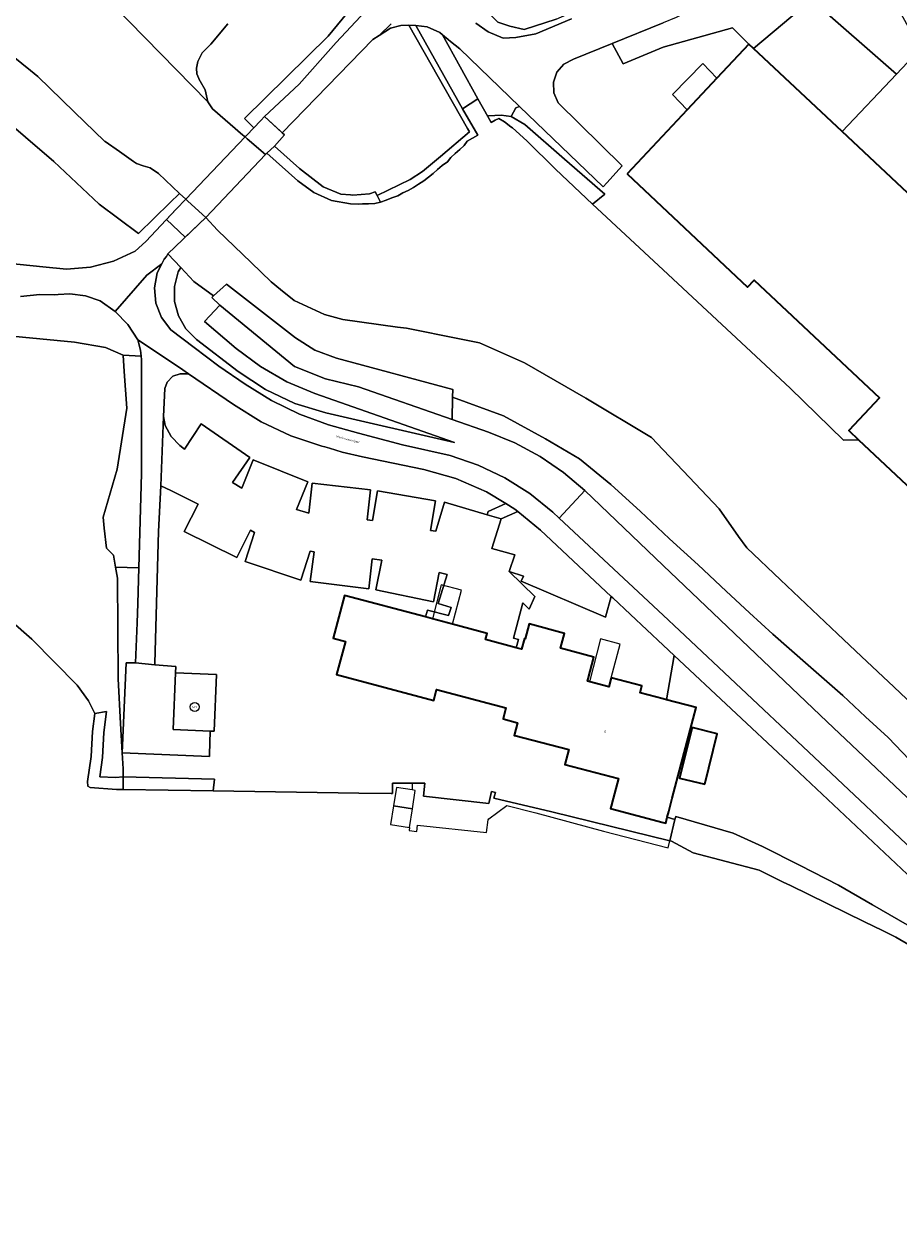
# Model space of a CAD drawing. Header units: metres. Extents: x 73718 to 76933, y 443658 to 446696.
# Tile 152 of 161: x 76137 to 76283, y 445486 to 445687. Entities that reach past the tile are written whole.
import ezdxf
from ezdxf.enums import TextEntityAlignment as Align

# ---------------------------------------------------------------- set-up
doc = ezdxf.new("R2010")
doc.units = ezdxf.units.M
for name, color, linetype, lineweight in [('B-WE-GR-BEPLANTING_CULTUUR_BOSPLANTSOEN-GV', 90, 'Continuous', 18), ('B-WE-GR-RIET-GV', 120, 'Continuous', 13), ('B-WE-IE-MEUBILAIR_WEGMEUBILAIR-S', 7, 'Continuous', 25), ('B-WE-KW-KUNSTWERK_DEK-GV', 170, 'Continuous', 18), ('B-WE-KW-KUNSTWERK_STEIGER-GV', 170, 'Continuous', 18), ('B-WE-OG-BEBOUWING-GV', 7, 'Continuous', 35), ('B-WE-OG-BEBOUWING-T18', 10, 'Continuous', 18), ('B-WE-OG-BEBOUWING_LUIFEL-GV', 7, 'Continuous', 18), ('B-WE-OG-BEBOUWING_SCHUUR-GV', 7, 'Continuous', 18), ('B-WE-OG-TERREIN_BEGROEID-GV', 7, 'Continuous', 18), ('B-WE-OG-TERREIN_ERF-GV', 7, 'Continuous', 18), ('B-WE-OG-TERREIN_OEVER-GV', 7, 'Continuous', 18), ('B-WE-OG-TERREIN_ONBEGROEID_ZAND-GV', 7, 'Continuous', 18), ('B-WE-OG-TOPOGRAFIE-T18', 10, 'Continuous', 18), ('B-WE-OG-WATER_SLOOT-GV', 120, 'Continuous', 18), ('B-WE-OG-WEG-GV', 7, 'Continuous', 18), ('B-WE-VH-GESLOTENVERHARDING_ASFALT-GV', 10, 'Continuous', 18), ('B-WE-VH-GESLOTENVERHARDING_KUNSTSTOF-GV', 10, 'Continuous', 18), ('B-WE-VH-OPENVERHARDING_BETONSTRAATSTEEN-GV', 30, 'Continuous', 18), ('B-WE-VH-OPENVERHARDING_SIERBESTRATING-GV', 30, 'Continuous', 18), ('B-WE-VH-OPENVERHARDING_TEGEL-GV', 30, 'Continuous', 18)]:
    doc.layers.add(name, color=color, linetype=linetype, lineweight=lineweight)
doc.styles.add('NLCS-ISO', font='NLCS-ISO.ttf')
doc.styles.add('NLCS-ISO-M200-T18', font='NLCS-ISO.ttf', dxfattribs={"height": 0.36})

# ---------------------------------------------------------------- blocks, each defined once
blk = doc.blocks.new('SIE-WEG_SPEELTOESTEL-SO')
blk.add_circle((0, 0), 3.75)
at = {"style": 'NLCS-ISO'}
blk.add_text('SPT', height=1.8, dxfattribs=at).set_placement((0, 0), align=Align.MIDDLE_CENTER)

msp = doc.modelspace()

# ---------------------------------------------------------------- linework, layer by layer
at = {"layer": 'B-WE-GR-BEPLANTING_CULTUUR_BOSPLANTSOEN-GV', "flags": 128}
for points in [[(76234.748, 445684.033), (76236.587, 445680.647), (76243.224, 445683.429), (76254.795, 445686.639), (76257.512, 445683.931), (76258.292, 445683.199), (76267.935, 445691.347), (76282.104, 445678.943), (76285.807, 445682.87), (76286.16, 445683.542), (76286.328, 445683.86), (76284.416, 445686.114), (76282.902, 445688.942), (76282.017, 445692.026), (76281.732, 445696.657), (76280.156, 445696.978), (76274.887, 445697.602), (76271.216, 445697.516), (76267.855, 445697.339), (76265.398, 445696.972), (76262.634, 445696.259), (76253.073, 445692.163), (76245.403, 445688.335), (76243.224, 445687.455)], [(76273.057, 445669.348), (76282.104, 445678.943), (76267.935, 445691.347), (76258.292, 445683.199)], [(76208.175, 445626.417), (76188.791, 445631.607), (76185.206, 445632.96), (76181.961, 445634.996), (76170.456, 445643.924), (76168.291, 445641.998), (76167.989, 445641.73), (76169.333, 445640.465), (76181.769, 445630.244), (76186.983, 445628.174), (76192.431, 445626.848), (76208.069, 445621.426), (76208.148, 445625.145)], [(76151.976, 445596.832), (76155.866, 445596.722), (76156.31, 445612.442), (76156.31, 445627.699), (76156.31, 445631.425), (76156.259, 445631.942), (76153.26, 445632.141), (76153.434, 445629.428), (76153.827, 445623.305), (76152.247, 445613.132), (76149.897, 445605.148), (76150.095, 445603.304), (76150.49, 445599.994), (76151.641, 445598.842)], [(76213.875, 445605.542), (76214.04, 445606.102), (76217.008, 445607.414), (76213.767, 445609.387), (76208.693, 445611.59), (76203.335, 445613.085), (76193.13, 445615.193), (76189.732, 445615.996), (76187.601, 445616.629), (76186.873, 445616.845), (76186.351, 445617), (76181.165, 445618.687), (76176.227, 445621.001), (76171.614, 445623.908), (76164.13, 445629.042), (76162.753, 445629.042), (76161.499, 445628.606), (76160.556, 445627.649), (76160.161, 445626.551), (76159.955, 445621.928), (76160.229, 445620.389), (76161.263, 445618.587), (76162.706, 445617.099), (76163.441, 445616.487), (76166.229, 445620.67), (76174.327, 445615.059), (76171.467, 445610.917), (76173.02, 445609.987), (76174.91, 445614.689), (76184.04, 445611.054), (76182.119, 445606.431), (76184.153, 445605.799), (76184.718, 445610.798), (76194.471, 445609.708), (76193.887, 445604.693), (76194.785, 445604.575), (76195.635, 445609.548), (76205.301, 445607.896), (76204.456, 445602.954), (76205.342, 445602.804), (76206.77, 445607.63)], [(76222.786, 445603.009), (76218.994, 445606.101), (76216.221, 445604.852), (76214.652, 445599.957), (76218.5, 445598.87), (76217.582, 445596.087), (76219.94, 445595.309), (76219.584, 445594.5), (76233.616, 445588.518), (76234.585, 445591.953)]]:
    msp.add_lwpolyline(points, close=True, dxfattribs=at)
for points in [[(76127.737, 445635.928), (76145.135, 445634.268), (76150.307, 445633.385), (76153.26, 445632.141), (76156.259, 445631.942), (76156.157, 445632.955), (76155.685, 445634.695), (76154.013, 445637.223), (76151.904, 445639.399), (76149.429, 445641.148), (76146.947, 445641.981), (76144.351, 445642.327), (76142.418, 445642.214), (76141.736, 445642.174), (76139.334, 445642.245), (76136.134, 445641.881)], [(76285.43, 445563.53), (76280.727, 445568.451), (76276.966, 445571.924), (76273.167, 445575.433), (76267.365, 445580.519), (76261.505, 445585.656), (76257.637, 445589.238), (76253.73, 445592.856), (76249.038, 445597.189), (76244.299, 445601.566), (76243.224, 445602.561), (76239.43, 445606.069), (76234.512, 445610.617), (76229.265, 445614.841), (76223.633, 445618.168), (76216.594, 445622.008), (76208.148, 445625.145), (76208.069, 445621.426), (76214.117, 445619.329), (76218.516, 445617.535), (76222.704, 445615.278), (76226.626, 445612.587), (76230.151, 445609.57), (76243.224, 445597.102), (76270.535, 445571.055), (76314.565, 445529.505)]]:
    msp.add_lwpolyline(points, dxfattribs=at)
at = {"layer": 'B-WE-GR-RIET-GV', "flags": 128}
msp.add_lwpolyline([(76146.33, 445695.788), (76167.323, 445674.312), (76166.879, 445676.312), (76166.053, 445677.758), (76166.037, 445677.794), (76165.536, 445678.946), (76165.484, 445679.928), (76165.691, 445681.013), (76166.414, 445682.459), (76167.85, 445683.913), (76170.699, 445687.289)], dxfattribs=at)
at = {"layer": 'B-WE-KW-KUNSTWERK_DEK-GV', "flags": 128}
msp.add_lwpolyline([(76173.802, 445668.723), (76173.559, 445668.468), (76163.666, 445658.101), (76162.088, 445656.447), (76160.468, 445654.732), (76163.582, 445651.791), (76167.009, 445655.055), (76176.973, 445665.515), (76177.203, 445665.756), (76178.471, 445666.946), (76180.104, 445668.802), (76179.75, 445669.128), (76176.778, 445671.842), (76176.18, 445671.215)], close=True, dxfattribs=at)
at = {"layer": 'B-WE-KW-KUNSTWERK_STEIGER-GV', "flags": 128}
msp.add_lwpolyline([(76200.946, 445553.487), (76200.9, 445552.954), (76202.202, 445552.814), (76202.314, 445553.856), (76213.814, 445552.618), (76214.076, 445554.736), (76214.183, 445554.899), (76217.151, 445557.136), (76221.987, 445555.933), (76233.277, 445552.893), (76244.037, 445550.077), (76244.331, 445551.275), (76224.651, 445556.114), (76215.033, 445558.36), (76215.135, 445558.776), (76215.271, 445559.33), (76214.625, 445559.489), (76214.167, 445557.501), (76203.27, 445558.694), (76203.509, 445560.88), (76201.386, 445560.88), (76201.388, 445559.731), (76198.765, 445560.143), (76198.282, 445557.062), (76197.798, 445553.981)], close=True, dxfattribs=at)
at = {"layer": 'B-WE-OG-BEBOUWING-GV', "flags": 128}
for points in [[(76237.218, 445662.298), (76257.293, 445643.465), (76258.367, 445644.61), (76279.268, 445625.003), (76274.174, 445619.572), (76275.795, 445618.051), (76333.577, 445563.845), (76336.694, 445560.921), (76338.675, 445563.033), (76361.541, 445587.407), (76299.02, 445646.058), (76298.488, 445645.491), (76277.587, 445665.098), (76273.057, 445669.348), (76258.292, 445683.199), (76257.512, 445683.931), (76252.171, 445678.238), (76247.217, 445672.957)], [(76218.513, 445568.789), (76227.48, 445566.44), (76226.838, 445563.983), (76235.756, 445561.646), (76234.666, 445557.484), (76234.649, 445557.42), (76234.444, 445556.635), (76243.224, 445554.333), (76243.66, 445554.219), (76243.913, 445555.183), (76244.167, 445556.153), (76244.751, 445558.38), (76248.702, 445573.457), (76243.766, 445574.75), (76243.224, 445574.892), (76239.385, 445575.898), (76239.69, 445577.059), (76234.574, 445578.4), (76234.172, 445576.892), (76230.612, 445577.841), (76230.715, 445578.227), (76231.678, 445581.841), (76226.122, 445583.322), (76226.784, 445585.805), (76220.915, 445587.369), (76220.253, 445584.886), (76220.099, 445584.927), (76219.63, 445583.168), (76218.753, 445583.402), (76213.62, 445584.77), (76213.893, 445585.794), (76208.138, 445587.328), (76204.775, 445588.224), (76203.626, 445588.53), (76190.148, 445592.121), (76188.25, 445584.999), (76190.288, 445584.456), (76188.815, 445578.929), (76204.991, 445574.618), (76205.481, 445576.454), (76217.028, 445573.377), (76216.541, 445571.55), (76218.957, 445570.907), (76218.4, 445568.819)], [(76250.162, 445560.681), (76252.233, 445569.086), (76248.041, 445570.12), (76245.97, 445561.714)]]:
    msp.add_lwpolyline(points, close=True, dxfattribs=at)
at = {"layer": 'B-WE-OG-BEBOUWING_LUIFEL-GV', "flags": 128}
for points in [[(76244.773, 445675.535), (76247.217, 445672.957), (76252.171, 445678.238), (76249.849, 445680.676)], [(76209.648, 445592.994), (76206.217, 445593.908), (76204.775, 445588.224), (76208.138, 445587.328)], [(76230.933, 445577.755), (76234.172, 445576.892), (76234.574, 445578.4), (76236.069, 445584.007), (76232.76, 445584.889)], [(76200.946, 445553.487), (76201.43, 445556.568), (76198.282, 445557.062), (76197.798, 445553.981)]]:
    msp.add_lwpolyline(points, close=True, dxfattribs=at)
at = {"layer": 'B-WE-OG-BEBOUWING_SCHUUR-GV', "flags": 128}
msp.add_lwpolyline([(76198.282, 445557.062), (76201.43, 445556.568), (76201.913, 445559.649), (76201.388, 445559.731), (76198.765, 445560.143)], close=True, dxfattribs=at)
at = {"layer": 'B-WE-OG-TERREIN_BEGROEID-GV', "flags": 128}
for points in [[(76194.843, 445684.664), (76179.75, 445669.128), (76180.104, 445668.802), (76178.471, 445666.946), (76182.599, 445663.203), (76186.57, 445660.143), (76189.521, 445658.919), (76191.148, 445658.803), (76191.537, 445658.775), (76194.273, 445658.991), (76195.217, 445659.349), (76195.563, 445658.693), (76201.061, 445661.351), (76203.13, 445662.725), (76206.106, 445665.226), (76210.953, 445669.299), (76210.626, 445669.873), (76200.842, 445687.064), (76199.536, 445687.029), (76197.798, 445686.577), (76195.925, 445685.364)], [(76151.976, 445596.832), (76152.281, 445595.002), (76152.345, 445586.661), (76152.409, 445578.236), (76152.818, 445570.781), (76153.087, 445565.883), (76153.737, 445580.895), (76155.312, 445580.885), (76155.573, 445587.556), (76155.698, 445590.793), (76155.866, 445596.722)]]:
    msp.add_lwpolyline(points, close=True, dxfattribs=at)
at = {"layer": 'B-WE-OG-TERREIN_ERF-GV', "flags": 128}
for points in [[(76231.478, 445657.292), (76243.224, 445646.339), (76264.375, 445626.615), (76273.265, 445617.98), (76275.795, 445618.051), (76274.174, 445619.572), (76279.268, 445625.003), (76258.367, 445644.61), (76257.293, 445643.465), (76237.218, 445662.298), (76247.217, 445672.957), (76252.171, 445678.238), (76257.512, 445683.931), (76254.795, 445686.639), (76243.224, 445683.429), (76236.587, 445680.647), (76234.748, 445684.033), (76228.274, 445681.42), (76226.694, 445680.598), (76225.527, 445679.253), (76224.937, 445677.573), (76225.005, 445675.793), (76225.724, 445674.163), (76236.4, 445663.672), (76233.85, 445660.808), (76233.248, 445660.132), (76219.303, 445673.538), (76218.699, 445673.287), (76217.886, 445671.878), (76220.19, 445670.51), (76226.81, 445664.75), (76233.496, 445658.931)], [(76203.626, 445588.53), (76204.775, 445588.224), (76208.138, 445587.328), (76213.893, 445585.794), (76213.62, 445584.77), (76218.753, 445583.402), (76219.114, 445584.78), (76218.275, 445585.012), (76219.819, 445590.908), (76220.917, 445589.833), (76221.845, 445591.938), (76217.582, 445596.087), (76218.5, 445598.87), (76214.652, 445599.957), (76216.221, 445604.852), (76213.875, 445605.542), (76206.77, 445607.63), (76205.342, 445602.804), (76204.456, 445602.954), (76205.301, 445607.896), (76195.635, 445609.548), (76194.785, 445604.575), (76193.887, 445604.693), (76194.471, 445609.708), (76184.718, 445610.798), (76184.153, 445605.799), (76182.119, 445606.431), (76184.04, 445611.054), (76174.91, 445614.689), (76173.02, 445609.987), (76171.467, 445610.917), (76174.327, 445615.059), (76166.229, 445620.67), (76163.441, 445616.487), (76162.706, 445617.099), (76161.263, 445618.587), (76160.229, 445620.389), (76159.955, 445621.928), (76159.505, 445610.396), (76161.158, 445609.576), (76165.728, 445607.31), (76163.394, 445602.78), (76172.21, 445598.446), (76174.448, 445602.978), (76175.149, 445602.597), (76173.561, 445597.791), (76182.846, 445594.684), (76184.429, 445599.485), (76185.081, 445599.375), (76184.419, 445594.433), (76194.153, 445593.21), (76194.762, 445598.199), (76196.347, 445597.965), (76195.347, 445593.043), (76204.959, 445591.072), (76205.907, 445595.941), (76207.24, 445595.619), (76205.713, 445590.762), (76207.88, 445590.109), (76207.438, 445588.766), (76203.937, 445589.677)], [(76162.006, 445580.298), (76161.963, 445579.254), (76168.782, 445578.947), (76168.406, 445569.511), (76167.712, 445569.539), (76167.619, 445565.64), (76167.61, 445565.283), (76153.087, 445565.883), (76153.232, 445563.251), (76153.232, 445561.891), (76168.456, 445561.553), (76168.246, 445559.559), (76192.491, 445559.203), (76197.921, 445559.118), (76198.113, 445559.118), (76198.113, 445559.984), (76198.113, 445560.88), (76201.386, 445560.88), (76203.509, 445560.88), (76203.27, 445558.694), (76214.167, 445557.501), (76214.625, 445559.489), (76215.271, 445559.33), (76215.135, 445558.776), (76215.033, 445558.36), (76224.651, 445556.114), (76244.331, 445551.275), (76245.198, 445554.804), (76243.913, 445555.183), (76243.66, 445554.219), (76243.224, 445554.333), (76234.444, 445556.635), (76234.649, 445557.42), (76234.666, 445557.484), (76235.756, 445561.646), (76226.838, 445563.983), (76227.48, 445566.44), (76218.513, 445568.789), (76218.4, 445568.819), (76218.957, 445570.907), (76216.541, 445571.55), (76217.028, 445573.377), (76205.481, 445576.454), (76204.991, 445574.618), (76188.815, 445578.929), (76190.288, 445584.456), (76188.25, 445584.999), (76190.148, 445592.121), (76203.626, 445588.53), (76203.937, 445589.677), (76207.438, 445588.766), (76207.88, 445590.109), (76205.713, 445590.762), (76207.24, 445595.619), (76205.907, 445595.941), (76204.959, 445591.072), (76195.347, 445593.043), (76196.347, 445597.965), (76194.762, 445598.199), (76194.153, 445593.21), (76184.419, 445594.433), (76185.081, 445599.375), (76184.429, 445599.485), (76182.846, 445594.684), (76173.561, 445597.791), (76175.149, 445602.597), (76174.448, 445602.978), (76172.21, 445598.446), (76163.394, 445602.78), (76165.728, 445607.31), (76161.158, 445609.576), (76159.505, 445610.396), (76159.149, 445602.786), (76158.512, 445580.835), (76158.505, 445580.579)], [(76217.582, 445596.087), (76221.845, 445591.938), (76220.917, 445589.833), (76219.819, 445590.908), (76218.275, 445585.012), (76219.114, 445584.78), (76218.753, 445583.402), (76219.63, 445583.168), (76220.099, 445584.927), (76220.253, 445584.886), (76220.915, 445587.369), (76226.784, 445585.805), (76226.122, 445583.322), (76231.678, 445581.841), (76230.715, 445578.227), (76230.612, 445577.841), (76234.172, 445576.892), (76234.574, 445578.4), (76239.69, 445577.059), (76239.385, 445575.898), (76243.224, 445574.892), (76243.766, 445574.75), (76245.068, 445582.131), (76243.224, 445583.859), (76237.779, 445588.961), (76234.83, 445591.724), (76234.585, 445591.953), (76233.616, 445588.518), (76219.584, 445594.5), (76219.94, 445595.309)]]:
    msp.add_lwpolyline(points, close=True, dxfattribs=at)
at = {"layer": 'B-WE-OG-TERREIN_OEVER-GV', "flags": 128}
for points in [[(76170.699, 445687.289), (76167.85, 445683.913), (76166.414, 445682.459), (76165.691, 445681.013), (76165.484, 445679.928), (76165.536, 445678.946), (76166.037, 445677.794), (76166.053, 445677.758), (76166.879, 445676.312), (76167.323, 445674.312), (76168.124, 445673.168), (76173.196, 445668.782), (76173.366, 445668.635), (76173.559, 445668.468), (76173.802, 445668.723), (76174.999, 445669.977), (76173.481, 445671.516), (76187.412, 445685.261), (76192.065, 445690.892)], [(76132.168, 445672.462), (76136.943, 445668.41), (76141.671, 445664.399), (76145.482, 445660.814), (76149.254, 445657.264), (76155.781, 445652.369), (76161.013, 445657.476), (76162.629, 445659.054), (76162.638, 445659.063), (76159.117, 445662.359), (76157.735, 445663.292), (76156.547, 445663.654), (76155.461, 445664.067), (76154.982, 445664.398), (76152.615, 445666.029), (76150.216, 445667.682), (76150.14, 445667.735), (76145.146, 445672.589), (76143.018, 445674.658), (76139.032, 445678.533), (76137.808, 445679.519), (76130.818, 445685.146)], [(76290.305, 445568.689), (76281.644, 445576.874), (76276.25, 445581.972), (76272.286, 445585.721), (76262.799, 445594.695), (76257.169, 445600.02), (76255.803, 445601.958), (76252.555, 445606.565), (76246.563, 445612.859), (76243.224, 445616.367), (76241.295, 445618.393), (76230.314, 445624.955), (76220.136, 445630.848), (76212.636, 445634.196), (76209.302, 445634.855), (76200.45, 445636.606), (76198.96, 445636.813), (76189.87, 445638.079), (76186.816, 445638.9), (76181.74, 445641.224), (76179.443, 445643.08), (76177.904, 445644.324), (76174.572, 445647.541), (76168.979, 445652.945), (76167.009, 445655.055), (76160.665, 445649.013), (76162.838, 445646.712), (76164.279, 445645.185), (76165.016, 445644.405), (76168.291, 445641.998), (76170.456, 445643.924), (76181.961, 445634.996), (76185.206, 445632.96), (76188.791, 445631.607), (76208.175, 445626.417), (76208.148, 445625.145), (76216.594, 445622.008), (76223.633, 445618.168), (76229.265, 445614.841), (76234.512, 445610.617), (76239.43, 445606.069), (76243.224, 445602.561), (76244.299, 445601.566), (76249.038, 445597.189), (76253.73, 445592.856), (76257.637, 445589.238), (76261.505, 445585.656), (76267.365, 445580.519), (76273.167, 445575.433), (76276.966, 445571.924), (76280.727, 445568.451), (76285.43, 445563.53)], [(76283.872, 445537.272), (76278.132, 445540.601), (76272.45, 445543.896), (76266.083, 445547.128), (76259.779, 445550.327), (76254.884, 445552.534), (76245.326, 445555.327), (76245.198, 445554.804), (76244.331, 445551.275), (76244.591, 445551.221), (76248.237, 445549.249), (76259.197, 445546.36), (76263.236, 445544.389), (76264.455, 445543.794), (76276.759, 445537.788), (76279.771, 445536.318), (76282.006, 445535.227), (76286.129, 445532.851)]]:
    msp.add_lwpolyline(points, dxfattribs=at)
for points in [[(76231.478, 445657.292), (76233.496, 445658.931), (76226.81, 445664.75), (76220.19, 445670.51), (76217.886, 445671.878), (76216.23, 445672.094), (76214.143, 445671.95), (76213.996, 445671.873), (76214.549, 445670.881), (76215.252, 445671.253), (76215.816, 445671.552), (76216.773, 445670.962), (76217.86, 445670.172), (76218.133, 445669.974), (76220.526, 445667.812), (76225.261, 445663.089)], [(76194.273, 445658.991), (76191.537, 445658.775), (76191.148, 445658.803), (76189.521, 445658.919), (76186.57, 445660.143), (76182.599, 445663.203), (76178.471, 445666.946), (76177.203, 445665.756), (76182.342, 445661.134), (76184.991, 445659.213), (76187.983, 445657.887), (76191.148, 445657.323), (76192.421, 445657.285), (76193.149, 445657.302), (76194.118, 445657.352), (76195.186, 445657.404), (76196.142, 445657.597), (76195.563, 445658.693), (76195.217, 445659.349)], [(76153.232, 445559.78), (76153.232, 445561.891), (76151.971, 445561.814), (76149.346, 445561.89), (76149.81, 445565.115), (76150.007, 445569.31), (76150.46, 445572.811), (76148.511, 445572.481), (76148.122, 445569.476), (76147.926, 445565.295), (76147.325, 445561.123), (76147.378, 445560.38), (76147.767, 445560.115), (76152.131, 445559.78)], [(76153.232, 445559.78), (76168.246, 445559.559), (76168.456, 445561.553), (76153.232, 445561.891)]]:
    msp.add_lwpolyline(points, close=True, dxfattribs=at)
at = {"layer": 'B-WE-OG-TERREIN_ONBEGROEID_ZAND-GV', "flags": 128}
msp.add_lwpolyline([(76134.408, 445587.977), (76138.018, 445584.832), (76145.586, 445577.162), (76147.468, 445574.567), (76148.511, 445572.481), (76150.46, 445572.811), (76150.007, 445569.31), (76149.81, 445565.115), (76149.346, 445561.89), (76151.971, 445561.814), (76153.232, 445561.891), (76153.232, 445563.251), (76153.087, 445565.883), (76152.818, 445570.781), (76152.409, 445578.236), (76152.345, 445586.661), (76152.281, 445595.002), (76151.976, 445596.832), (76151.641, 445598.842), (76150.49, 445599.994), (76150.095, 445603.304), (76149.897, 445605.148), (76152.247, 445613.132), (76153.827, 445623.305), (76153.434, 445629.428), (76153.26, 445632.141), (76150.307, 445633.385), (76145.135, 445634.268), (76127.737, 445635.928)], dxfattribs=at)
at = {"layer": 'B-WE-OG-WATER_SLOOT-GV', "flags": 128}
for points in [[(76333.577, 445563.845), (76275.795, 445618.051), (76273.265, 445617.98), (76264.375, 445626.615), (76243.224, 445646.339), (76231.478, 445657.292), (76225.261, 445663.089), (76220.526, 445667.812), (76218.133, 445669.974), (76217.86, 445670.172), (76216.773, 445670.962), (76215.816, 445671.552), (76215.252, 445671.253), (76214.549, 445670.881), (76213.996, 445671.873), (76212.359, 445674.812), (76209.811, 445673.167), (76212.345, 445668.748), (76211.478, 445668.256), (76210.577, 445667.746), (76210.071, 445667.029), (76209.339, 445666.395), (76208.56, 445665.727), (76207.823, 445665.06), (76207.307, 445664.324), (76206.401, 445663.699), (76205.647, 445663.021), (76204.912, 445662.357), (76204.126, 445661.749), (76203.356, 445661.159), (76202.449, 445660.612), (76201.606, 445660.047), (76200.745, 445659.554), (76199.864, 445659.143), (76199.026, 445658.674), (76198.027, 445658.307), (76197.081, 445657.923), (76196.142, 445657.597), (76195.186, 445657.404), (76194.118, 445657.352), (76193.149, 445657.302), (76192.421, 445657.285), (76191.148, 445657.323), (76187.983, 445657.887), (76184.991, 445659.213), (76182.342, 445661.134), (76177.203, 445665.756), (76176.973, 445665.515), (76173.925, 445668.152), (76173.559, 445668.468), (76173.366, 445668.635), (76173.196, 445668.782), (76168.124, 445673.168), (76167.323, 445674.312), (76146.33, 445695.788)], [(76130.818, 445685.146), (76137.808, 445679.519), (76139.032, 445678.533), (76143.018, 445674.658), (76145.146, 445672.589), (76150.14, 445667.735), (76150.216, 445667.682), (76152.615, 445666.029), (76154.982, 445664.398), (76155.461, 445664.067), (76156.547, 445663.654), (76157.735, 445663.292), (76159.117, 445662.359), (76162.638, 445659.063), (76163.666, 445658.101), (76164.034, 445657.766), (76167.009, 445655.055), (76168.979, 445652.945), (76174.572, 445647.541), (76177.904, 445644.324), (76179.443, 445643.08), (76181.74, 445641.224), (76186.816, 445638.9), (76189.87, 445638.079), (76198.96, 445636.813), (76200.45, 445636.606), (76209.302, 445634.855), (76212.636, 445634.196), (76220.136, 445630.848), (76230.314, 445624.955), (76241.295, 445618.393), (76243.224, 445616.367), (76246.563, 445612.859), (76252.555, 445606.565), (76255.803, 445601.958), (76257.169, 445600.02), (76262.799, 445594.695), (76272.286, 445585.721), (76276.25, 445581.972), (76281.644, 445576.874), (76290.305, 445568.689)], [(76286.129, 445532.851), (76282.006, 445535.227), (76279.771, 445536.318), (76276.759, 445537.788), (76264.455, 445543.794), (76263.236, 445544.389), (76259.197, 445546.36), (76248.237, 445549.249), (76244.591, 445551.221), (76244.331, 445551.275), (76224.651, 445556.114), (76215.033, 445558.36), (76215.135, 445558.776), (76215.271, 445559.33), (76214.625, 445559.489), (76214.167, 445557.501), (76203.27, 445558.694), (76203.509, 445560.88), (76201.386, 445560.88), (76198.113, 445560.88), (76198.113, 445559.984), (76198.113, 445559.118), (76197.921, 445559.118), (76192.491, 445559.203), (76168.246, 445559.559), (76153.232, 445559.78), (76152.131, 445559.78), (76147.767, 445560.115), (76147.378, 445560.38), (76147.325, 445561.123), (76147.926, 445565.295), (76148.122, 445569.476), (76148.511, 445572.481), (76147.468, 445574.567), (76145.586, 445577.162), (76138.018, 445584.832), (76134.408, 445587.977)]]:
    msp.add_lwpolyline(points, dxfattribs=at)
at = {"layer": 'B-WE-OG-WEG-GV', "flags": 128}
for points in [[(76174.999, 445669.977), (76176.18, 445671.215), (76176.778, 445671.842), (76182.564, 445677.261), (76188.289, 445683.664), (76188.763, 445684.175), (76196.926, 445692.983), (76196.712, 445694.77), (76195.789, 445696.315), (76183.395, 445708.291), (76182.072, 445709.532), (76181.492, 445708.854), (76181.869, 445708.524), (76186.114, 445704.81), (76190.241, 445699.819), (76192.449, 445696.363), (76192.833, 445693.58), (76192.065, 445690.892), (76187.412, 445685.261), (76173.481, 445671.516)], [(76222.264, 445697.608), (76221.326, 445696.631), (76213.952, 445689.333), (76214.73, 445688.51), (76215.687, 445687.553), (76217.68, 445686.889), (76220.071, 445686.357), (76225.385, 445688.084), (76229.705, 445689.943), (76224.021, 445695.798)], [(76207.413, 445684.676), (76206.43, 445685.473), (76212.359, 445674.812), (76213.996, 445671.873), (76214.143, 445671.95), (76216.23, 445672.094), (76217.886, 445671.878), (76218.699, 445673.287), (76219.303, 445673.538), (76209.35, 445683.106), (76207.783, 445684.376)], [(76160.665, 445649.013), (76160.445, 445648.556), (76160.061, 445648.126), (76159.9, 445647.804), (76159.657, 445647.32), (76158.914, 445645.835), (76158.442, 445643.317), (76158.681, 445640.766), (76159.613, 445638.379), (76161.167, 445636.342), (76165.068, 445633.392), (76169.176, 445630.287), (76173.578, 445627.295), (76177.981, 445624.597), (76182.621, 445622.328), (76187.455, 445620.51), (76192.441, 445619.161), (76199.767, 445617.217), (76207.728, 445615.395), (76212.382, 445613.811), (76216.821, 445611.699), (76220.986, 445609.085), (76224.819, 445606.006), (76225.912, 445604.987), (76230.151, 445609.57), (76226.626, 445612.587), (76222.704, 445615.278), (76218.516, 445617.535), (76214.117, 445619.329), (76208.069, 445621.426), (76192.431, 445626.848), (76186.983, 445628.174), (76181.769, 445630.244), (76169.333, 445640.465), (76166.8, 445637.737), (76172.092, 445633.244), (76176.132, 445630.217), (76180.508, 445627.705), (76185.172, 445625.738), (76208.43, 445617.565), (76187.017, 445622.505), (76181.84, 445624.095), (76176.942, 445626.405), (76172.42, 445629.387), (76165.466, 445634.723), (76163.695, 445636.493), (76162.441, 445638.66), (76161.79, 445641.077), (76161.786, 445643.58), (76162.429, 445645.999), (76162.838, 445646.712)], [(76167.989, 445641.73), (76168.291, 445641.998), (76165.016, 445644.405), (76164.279, 445645.185), (76162.838, 445646.712), (76162.429, 445645.999), (76161.786, 445643.58), (76161.79, 445641.077), (76162.441, 445638.66), (76163.695, 445636.493), (76165.466, 445634.723), (76172.42, 445629.387), (76176.942, 445626.405), (76181.84, 445624.095), (76187.017, 445622.505), (76208.43, 445617.565), (76185.172, 445625.738), (76180.508, 445627.705), (76176.132, 445630.217), (76172.092, 445633.244), (76166.8, 445637.737), (76169.333, 445640.465)], [(76230.151, 445609.57), (76225.912, 445604.987), (76243.224, 445588.851), (76245.97, 445586.291), (76266.479, 445566.981), (76310.379, 445525.662), (76311.269, 445524.83), (76337.819, 445500), (76352.628, 445486.15), (76356.473, 445490.251), (76346.066, 445500), (76314.565, 445529.505), (76270.535, 445571.055), (76243.224, 445597.102)], [(76250.162, 445560.681), (76245.97, 445561.714), (76248.041, 445570.12), (76252.233, 445569.086)]]:
    msp.add_lwpolyline(points, close=True, dxfattribs=at)
for points in [[(76212.035, 445687.407), (76214.086, 445685.947), (76216.554, 445684.903), (76218.683, 445685.038), (76222.019, 445685.645), (76227.95, 445688.124)], [(76225.385, 445688.084), (76220.071, 445686.357), (76217.68, 445686.889), (76215.687, 445687.553)], [(76285.807, 445682.87), (76282.104, 445678.943), (76273.057, 445669.348), (76277.587, 445665.098), (76298.488, 445645.491)], [(76121.968, 445648.68), (76139.827, 445646.82), (76143.799, 445646.437), (76147.777, 445646.758), (76151.637, 445647.771), (76155.259, 445649.447), (76156.994, 445651.054), (76162.088, 445656.447), (76163.66, 445658.094), (76163.666, 445658.101), (76162.638, 445659.063), (76162.629, 445659.054), (76161.013, 445657.476), (76155.781, 445652.369), (76149.254, 445657.264), (76145.482, 445660.814), (76141.671, 445664.399), (76136.943, 445668.41), (76132.168, 445672.462)], [(76307.47, 445523.5), (76264.061, 445564.336), (76245.068, 445582.131), (76243.766, 445574.75), (76248.702, 445573.457), (76244.751, 445558.38), (76244.167, 445556.153), (76243.913, 445555.183), (76245.198, 445554.804), (76245.326, 445555.327), (76254.884, 445552.534), (76259.779, 445550.327), (76266.083, 445547.128), (76272.45, 445543.896), (76278.132, 445540.601), (76283.872, 445537.272)]]:
    msp.add_lwpolyline(points, dxfattribs=at)
at = {"layer": 'B-WE-VH-GESLOTENVERHARDING_ASFALT-GV', "flags": 128}
for points in [[(76196.926, 445692.983), (76188.763, 445684.175), (76188.289, 445683.664), (76182.564, 445677.261), (76176.778, 445671.842), (76176.18, 445671.215), (76174.999, 445669.977), (76173.802, 445668.723), (76173.559, 445668.468), (76173.925, 445668.152), (76176.973, 445665.515), (76177.203, 445665.756), (76178.471, 445666.946), (76180.104, 445668.802), (76179.75, 445669.128), (76194.843, 445684.664), (76195.925, 445685.364), (76197.874, 445687.321)], [(76197.874, 445687.321), (76195.925, 445685.364), (76197.798, 445686.577), (76199.536, 445687.029), (76200.842, 445687.064), (76202.026, 445686.998), (76203.917, 445686.782), (76205.984, 445685.834), (76206.43, 445685.473), (76207.413, 445684.676), (76207.783, 445684.376), (76209.35, 445683.106), (76219.303, 445673.538), (76233.248, 445660.132), (76233.85, 445660.808), (76236.4, 445663.672), (76225.724, 445674.163), (76225.005, 445675.793), (76224.937, 445677.573), (76225.527, 445679.253), (76226.694, 445680.598), (76228.274, 445681.42), (76234.748, 445684.033), (76243.224, 445687.455)], [(76227.95, 445688.124), (76222.019, 445685.645), (76218.683, 445685.038), (76216.554, 445684.903), (76214.086, 445685.947), (76212.035, 445687.407)], [(76136.134, 445641.881), (76139.334, 445642.245), (76141.736, 445642.174), (76142.418, 445642.214), (76144.351, 445642.327), (76146.947, 445641.981), (76149.429, 445641.148), (76151.904, 445639.399), (76157.206, 445645.435), (76159.657, 445647.32), (76159.9, 445647.804), (76160.061, 445648.126), (76160.445, 445648.556), (76160.665, 445649.013), (76167.009, 445655.055), (76164.034, 445657.766), (76163.666, 445658.101), (76163.66, 445658.094), (76162.088, 445656.447), (76156.994, 445651.054), (76155.259, 445649.447), (76151.637, 445647.771), (76147.777, 445646.758), (76143.799, 445646.437), (76139.827, 445646.82), (76121.968, 445648.68)], [(76310.379, 445525.662), (76266.479, 445566.981), (76245.97, 445586.291), (76243.224, 445588.851), (76225.912, 445604.987), (76224.819, 445606.006), (76220.986, 445609.085), (76216.821, 445611.699), (76212.382, 445613.811), (76207.728, 445615.395), (76199.767, 445617.217), (76192.441, 445619.161), (76187.455, 445620.51), (76182.621, 445622.328), (76177.981, 445624.597), (76173.578, 445627.295), (76169.176, 445630.287), (76165.068, 445633.392), (76161.167, 445636.342), (76159.613, 445638.379), (76158.681, 445640.766), (76158.442, 445643.317), (76158.914, 445645.835), (76159.657, 445647.32), (76157.206, 445645.435), (76151.904, 445639.399), (76154.013, 445637.223), (76155.685, 445634.695), (76162.964, 445629.842), (76163.176, 445629.697), (76164.13, 445629.042), (76171.614, 445623.908), (76176.227, 445621.001), (76181.165, 445618.687), (76186.351, 445617), (76186.873, 445616.845), (76187.601, 445616.629), (76189.732, 445615.996), (76193.13, 445615.193), (76203.335, 445613.085), (76208.693, 445611.59), (76213.767, 445609.387), (76217.008, 445607.414), (76218.491, 445606.511), (76218.994, 445606.101), (76222.786, 445603.009), (76234.585, 445591.953), (76234.83, 445591.724), (76237.779, 445588.961), (76243.224, 445583.859), (76245.068, 445582.131), (76264.061, 445564.336), (76307.47, 445523.5)]]:
    msp.add_lwpolyline(points, dxfattribs=at)
for points in [[(76163.582, 445651.791), (76167.009, 445655.055), (76176.973, 445665.515), (76177.203, 445665.756), (76178.471, 445666.946), (76180.104, 445668.802), (76176.778, 445671.842), (76176.18, 445671.215), (76173.802, 445668.723), (76173.559, 445668.468), (76163.66, 445658.094), (76162.088, 445656.447), (76160.468, 445654.732)], [(76155.312, 445580.885), (76158.505, 445580.579), (76158.512, 445580.835), (76159.149, 445602.786), (76159.505, 445610.396), (76159.955, 445621.928), (76160.161, 445626.551), (76160.556, 445627.649), (76161.499, 445628.606), (76162.753, 445629.042), (76164.13, 445629.042), (76163.176, 445629.697), (76162.964, 445629.842), (76155.685, 445634.695), (76156.157, 445632.955), (76156.259, 445631.942), (76156.31, 445631.425), (76156.31, 445627.699), (76156.31, 445612.442), (76155.866, 445596.722), (76155.698, 445590.793), (76155.573, 445587.556)]]:
    msp.add_lwpolyline(points, close=True, dxfattribs=at)
at = {"layer": 'B-WE-VH-GESLOTENVERHARDING_KUNSTSTOF-GV', "flags": 128}
msp.add_lwpolyline([(76168.406, 445569.511), (76168.782, 445578.947), (76161.963, 445579.254), (76161.57, 445569.78), (76167.712, 445569.539)], close=True, dxfattribs=at)
at = {"layer": 'B-WE-VH-OPENVERHARDING_BETONSTRAATSTEEN-GV', "flags": 128}
for points in [[(76218.491, 445606.511), (76217.008, 445607.414), (76214.04, 445606.102), (76213.875, 445605.542), (76216.221, 445604.852), (76218.994, 445606.101)], [(76158.505, 445580.579), (76155.312, 445580.885), (76153.737, 445580.895), (76153.087, 445565.883), (76167.61, 445565.283), (76167.619, 445565.64), (76167.712, 445569.539), (76161.57, 445569.78), (76161.963, 445579.254), (76162.006, 445580.298)]]:
    msp.add_lwpolyline(points, close=True, dxfattribs=at)
at = {"layer": 'B-WE-VH-OPENVERHARDING_SIERBESTRATING-GV', "flags": 128}
msp.add_lwpolyline([(76206.43, 445685.473), (76205.984, 445685.834), (76203.917, 445686.782), (76202.026, 445686.998), (76209.811, 445673.167), (76212.359, 445674.812)], close=True, dxfattribs=at)
at = {"layer": 'B-WE-VH-OPENVERHARDING_TEGEL-GV', "flags": 128}
msp.add_lwpolyline([(76210.953, 445669.299), (76206.106, 445665.226), (76203.13, 445662.725), (76201.061, 445661.351), (76195.563, 445658.693), (76196.142, 445657.597), (76197.081, 445657.923), (76198.027, 445658.307), (76199.026, 445658.674), (76199.864, 445659.143), (76200.745, 445659.554), (76201.606, 445660.047), (76202.449, 445660.612), (76203.356, 445661.159), (76204.126, 445661.749), (76204.912, 445662.357), (76205.647, 445663.021), (76206.401, 445663.699), (76207.307, 445664.324), (76207.823, 445665.06), (76208.56, 445665.727), (76209.339, 445666.395), (76210.071, 445667.029), (76210.577, 445667.746), (76211.478, 445668.256), (76212.345, 445668.748), (76209.811, 445673.167), (76202.026, 445686.998), (76200.842, 445687.064), (76210.626, 445669.873)], close=True, dxfattribs=at)

# ---------------------------------------------------------------- block references
at = {"layer": 'B-WE-IE-MEUBILAIR_WEGMEUBILAIR-S', "xscale": 0.2, "yscale": 0.2, "zscale": 0.2}
msp.add_blockref('SIE-WEG_SPEELTOESTEL-SO', (76165.176, 445573.554), dxfattribs=at)

# ---------------------------------------------------------------- texts
at = {"layer": 'B-WE-OG-BEBOUWING-T18', "style": 'NLCS-ISO-M200-T18'}
msp.add_text('10', height=0.36, dxfattribs=at).set_placement((76233.514, 445569.428), align=Align.MIDDLE)
at = {"layer": 'B-WE-OG-TOPOGRAFIE-T18', "style": 'NLCS-ISO-M200-T18'}
msp.add_text('Mariënweerdpad', height=0.36, rotation=345.4, dxfattribs=at).set_placement((76190.653, 445618.077), align=Align.MIDDLE)

doc.saveas('drawing.dxf')
